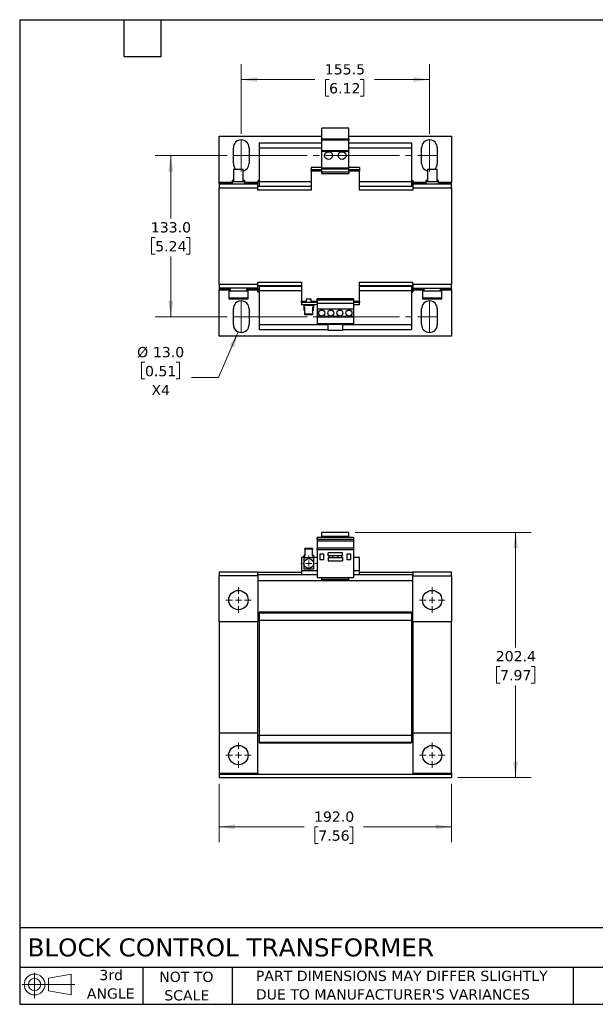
# Model space of a CAD drawing. Header units: millimetres. Extents: x 25 to 1092, y 25 to 838.
# Tile 1 of 2: x 25 to 501, y 25 to 838. Entities that reach past the tile are written whole.
import ezdxf

# ---------------------------------------------------------------- set-up
doc = ezdxf.new("R2010")
doc.units = ezdxf.units.MM
doc.header["$LTSCALE"] = 4
doc.linetypes.add('SLD-Center', pattern=[19.05, 15.24, -1.27, 1.27, -1.27])
doc.linetypes.add('SLD-Solid', pattern=[0])
doc.layers.add('TEXT', color=140, linetype='SLD-Solid', lineweight=25)
doc.styles.add('SLDTEXTSTYLE0', font='VERDANA.TTF')
doc.dimstyles.new('SLDDIMSTYLE0', dxfattribs={"dimtxt": 8.632031, "dimasz": 13.208, "dimexe": 0, "dimexo": 0.0625, "dimgap": 2.158008, "dimtad": 0, "dimtih": 1, "dimtoh": 1, "dimrnd": 1e-09, "dimzin": 4, "dimdsep": 46, "dimtxsty": 'SLDTEXTSTYLE0', "dimsah": 1, "dimcen": 0.09, "dimadec": 0, "dimazin": 1, "dimtfac": 1, "dimtofl": 0, "dimtmove": 0, "dimatfit": 3, "dimfxl": 0, "dimfrac": 2, "dimtolj": 1, "dimtzin": 12, "dimarcsym": 0})
doc.dimstyles.new('SLDDIMSTYLE1', dxfattribs={"dimtxt": 8.632031, "dimasz": 13.208, "dimexe": 0, "dimexo": 0.0625, "dimgap": 2.158008, "dimtad": 0, "dimtih": 1, "dimtoh": 1, "dimrnd": 1e-09, "dimzin": 12, "dimdsep": 46, "dimtxsty": 'SLDTEXTSTYLE0', "dimsah": 1, "dimcen": 0.09, "dimadec": 0, "dimazin": 3, "dimtfac": 1, "dimtofl": 0, "dimtmove": 0, "dimatfit": 3, "dimfxl": 0, "dimfrac": 2, "dimtolj": 1, "dimtzin": 12, "dimarcsym": 0})
doc.dimstyles.new('SLDDIMSTYLE4', dxfattribs={"dimtxt": 8.632031, "dimasz": 13.208, "dimexe": 0, "dimexo": 0.0625, "dimgap": 2.158008, "dimtad": 0, "dimtih": 1, "dimtoh": 1, "dimrnd": 1e-09, "dimzin": 4, "dimdsep": 46, "dimtxsty": 'SLDTEXTSTYLE0', "dimsah": 1, "dimcen": 0, "dimadec": 0, "dimazin": 1, "dimtfac": 1, "dimtofl": 0, "dimtmove": 0, "dimatfit": 3, "dimfxl": 0, "dimfrac": 2, "dimtolj": 1, "dimtzin": 12, "dimarcsym": 0})

# ---------------------------------------------------------------- blocks, each defined once
blk = doc.blocks.new('Block11')
at = {"color": 7, "linetype": 'SLD-Solid', "lineweight": 18}
for p, q in [((10.35, 21.24), (10.35, 0)), ((21.92, 16.67), (40.7, 20.13)), ((21.92, 6.38), (21.92, 16.67)), ((40.7, 20.13), (40.7, 2.93)), ((0, 11.53), (43.49, 11.53)), ((21.92, 6.38), (40.7, 2.93))]:
    blk.add_line(p, q, dxfattribs=at)
for radius in [8.6, 5.14]:
    blk.add_circle((10.35, 11.53), radius, dxfattribs=at)
blk = doc.blocks.new('Block12')
at = {"color": 7, "linetype": 'Continuous'}
blk.add_blockref('Block11', (0, 0), dxfattribs=at)
blk = doc.blocks.new('_D')
at = {"color": 7, "linetype": 'SLD-Solid', "lineweight": 0}
for p, q in [((190.15, 207.53), (190.15, 159.2)), ((382.15, 207.53), (382.15, 159.2)), ((190.15, 171.9), (260.38, 171.9)), ((272.08, 171.9), (269.18, 171.9)), ((269.18, 171.9), (269.18, 158.18)), ((297.73, 171.9), (300.63, 171.9)), ((300.63, 171.9), (300.63, 158.18)), ((382.15, 171.9), (309.43, 171.9)), ((269.18, 158.18), (272.08, 158.18)), ((300.63, 158.18), (297.73, 158.18))]:
    blk.add_line(p, q, dxfattribs=at)
at = {"color": 7, "linetype": 'SLD-Solid', "lineweight": 18}
for points in [[(190.15, 171.9), (203.36, 169.87), (203.36, 173.93)], [(382.15, 171.9), (368.94, 173.93), (368.94, 169.87)]]:
    blk.add_solid(points, dxfattribs=at)
at = {"color": 7, "linetype": 'SLD-Solid', "lineweight": 18, "char_height": 8.467, "attachment_point": 1, "style": 'SLDTEXTSTYLE0'}
for s, insert in [('192.0', (268.49, 184.58)), ('7.56', (272.08, 168.93))]:
    blk.add_mtext(s, dxfattribs=dict(at, insert=insert))
blk = doc.blocks.new('_D_1')
at = {"color": 7, "linetype": 'SLD-Solid', "lineweight": 0}
for p, q in [((302.48, 415.01), (447.79, 415.01)), ((435.09, 415.01), (435.09, 319.98)), ((422.27, 304.33), (419.37, 304.33)), ((419.37, 304.33), (419.37, 290.61)), ((447.92, 304.33), (450.82, 304.33)), ((450.82, 304.33), (450.82, 290.61)), ((419.37, 290.61), (422.27, 290.61)), ((435.09, 212.61), (435.09, 288.67)), ((450.82, 290.61), (447.92, 290.61)), ((387.23, 212.61), (447.79, 212.61))]:
    blk.add_line(p, q, dxfattribs=at)
at = {"color": 7, "linetype": 'SLD-Solid', "lineweight": 18}
for points in [[(435.09, 415.01), (433.06, 401.8), (437.13, 401.8)], [(435.09, 212.61), (437.13, 225.82), (433.06, 225.82)]]:
    blk.add_solid(points, dxfattribs=at)
at = {"color": 7, "linetype": 'SLD-Solid', "lineweight": 18, "char_height": 8.467, "attachment_point": 1, "style": 'SLDTEXTSTYLE0'}
for s, insert in [('202.4', (418.68, 317.01)), ('7.97', (422.27, 301.36))]:
    blk.add_mtext(s, dxfattribs=dict(at, insert=insert))
blk = doc.blocks.new('SW_CENTERMARKSYMBOL_0')
at = {"color": 0, "linetype": 'SLD-Solid', "lineweight": 18}
for p, q in [((-5.08, 0), (-6.54, 0)), ((0, 0), (-2.54, 0)), ((0, 5.08), (0, 6.54)), ((0, 0), (0, 2.54)), ((0, 0), (0, -2.54)), ((0, 0), (2.54, 0)), ((5.08, 0), (6.54, 0)), ((0, -5.08), (0, -6.54))]:
    blk.add_line(p, q, dxfattribs=at)
blk = doc.blocks.new('SW_CENTERMARKSYMBOL_1')
at = {"color": 0, "linetype": 'SLD-Solid', "lineweight": 18}
for p, q in [((0, 5.08), (0, 10.54)), ((-5.08, 0), (-10.54, 0)), ((0, 0), (-2.54, 0)), ((0, 0), (0, 2.54)), ((0, 0), (0, -2.54)), ((0, 0), (2.54, 0)), ((5.08, 0), (10.54, 0)), ((0, -5.08), (0, -10.54))]:
    blk.add_line(p, q, dxfattribs=at)
blk = doc.blocks.new('SW_CENTERMARKSYMBOL_2')
at = {"color": 0, "linetype": 'SLD-Solid', "lineweight": 18}
for p, q in [((0, 5.08), (0, 10.54)), ((-5.08, 0), (-10.54, 0)), ((0, 0), (-2.54, 0)), ((0, 0), (0, 2.54)), ((0, 0), (0, -2.54)), ((0, 0), (2.54, 0)), ((5.08, 0), (10.54, 0)), ((0, -5.08), (0, -10.54))]:
    blk.add_line(p, q, dxfattribs=at)
blk = doc.blocks.new('SW_CENTERMARKSYMBOL_3')
at = {"color": 0, "linetype": 'SLD-Solid', "lineweight": 18}
for p, q in [((0, 5.08), (0, 10.54)), ((-5.08, 0), (-10.54, 0)), ((0, 0), (-2.54, 0)), ((0, 0), (0, 2.54)), ((0, 0), (0, -2.54)), ((0, 0), (2.54, 0)), ((5.08, 0), (10.54, 0)), ((0, -5.08), (0, -10.54))]:
    blk.add_line(p, q, dxfattribs=at)
blk = doc.blocks.new('SW_CENTERMARKSYMBOL_4')
at = {"color": 0, "linetype": 'SLD-Solid', "lineweight": 18}
for p, q in [((0, 5.08), (0, 10.54)), ((-5.08, 0), (-10.54, 0)), ((0, 0), (-2.54, 0)), ((0, 0), (0, 2.54)), ((0, 0), (0, -2.54)), ((0, 0), (2.54, 0)), ((5.08, 0), (10.54, 0)), ((0, -5.08), (0, -10.54))]:
    blk.add_line(p, q, dxfattribs=at)
blk = doc.blocks.new('_D_7')
at = {"color": 7, "linetype": 'SLD-Solid', "lineweight": 0}
for p, q in [((196.82, 725.99), (137.45, 725.99)), ((150.15, 725.99), (150.15, 674)), ((137.32, 658.34), (134.42, 658.34)), ((134.42, 658.34), (134.42, 644.63)), ((162.97, 658.34), (165.87, 658.34)), ((165.87, 658.34), (165.87, 644.63)), ((134.42, 644.63), (137.32, 644.63)), ((150.15, 592.99), (150.15, 642.69)), ((165.87, 644.63), (162.97, 644.63)), ((196.82, 592.99), (137.45, 592.99))]:
    blk.add_line(p, q, dxfattribs=at)
at = {"color": 7, "linetype": 'SLD-Solid', "lineweight": 18}
for points in [[(150.15, 725.99), (148.12, 712.78), (152.18, 712.78)], [(150.15, 592.99), (152.18, 606.2), (148.12, 606.2)]]:
    blk.add_solid(points, dxfattribs=at)
at = {"color": 7, "linetype": 'SLD-Solid', "lineweight": 18, "char_height": 8.467, "attachment_point": 1, "style": 'SLDTEXTSTYLE0'}
for s, insert in [('133.0', (133.73, 671.03)), ('5.24', (137.32, 655.38))]:
    blk.add_mtext(s, dxfattribs=dict(at, insert=insert))
blk = doc.blocks.new('_D_8')
at = {"color": 7, "linetype": 'SLD-Solid', "lineweight": 0}
for p, q in [((208.4, 744.07), (208.4, 801.49)), ((363.9, 744.07), (363.9, 801.49)), ((208.4, 788.79), (269.32, 788.79)), ((281.02, 788.79), (278.12, 788.79)), ((278.12, 788.79), (278.12, 775.07)), ((306.67, 788.79), (309.57, 788.79)), ((309.57, 788.79), (309.57, 775.07)), ((363.9, 788.79), (318.37, 788.79)), ((278.12, 775.07), (281.02, 775.07)), ((309.57, 775.07), (306.67, 775.07))]:
    blk.add_line(p, q, dxfattribs=at)
at = {"color": 7, "linetype": 'SLD-Solid', "lineweight": 18}
for points in [[(208.4, 788.79), (221.61, 786.76), (221.61, 790.82)], [(363.9, 788.79), (350.69, 790.82), (350.69, 786.76)]]:
    blk.add_solid(points, dxfattribs=at)
at = {"color": 7, "linetype": 'SLD-Solid', "lineweight": 18, "char_height": 8.467, "attachment_point": 1, "style": 'SLDTEXTSTYLE0'}
for s, insert in [('155.5', (277.43, 801.48)), ('6.12', (281.02, 785.82))]:
    blk.add_mtext(s, dxfattribs=dict(at, insert=insert))
blk = doc.blocks.new('_D_9')
at = {"color": 7, "linetype": 'SLD-Solid', "lineweight": 0}
for p, q in [((205.84, 580.52), (189.65, 542.81)), ((128.91, 555.35), (126.01, 555.35)), ((126.01, 555.35), (126.01, 541.63)), ((154.56, 555.35), (157.46, 555.35)), ((157.46, 555.35), (157.46, 541.63)), ((126.01, 541.63), (128.91, 541.63)), ((157.46, 541.63), (154.56, 541.63)), ((189.65, 542.81), (167.43, 542.81))]:
    blk.add_line(p, q, dxfattribs=at)
at = {"color": 7, "linetype": 'SLD-Solid', "lineweight": 18}
blk.add_solid([(205.84, 580.52), (198.76, 569.18), (202.49, 567.58)], dxfattribs=at)
at = {"color": 7, "linetype": 'SLD-Solid', "lineweight": 18, "char_height": 8.467, "attachment_point": 1, "style": 'SLDTEXTSTYLE0'}
for s, insert in [('%%c', (122.39, 568.03)), ('13.0', (135.42, 568.03)), ('0.51', (128.91, 552.38)), ('X4', (134.28, 536.73))]:
    blk.add_mtext(s, dxfattribs=dict(at, insert=insert))

msp = doc.modelspace()

# ---------------------------------------------------------------- linework, layer by layer
for p, q in [((297.399, 748.79), (274.899, 748.79)), ((274.899, 739.49), (274.899, 748.79)), ((297.399, 739.49), (297.399, 748.79)), ((190.149, 741.99), (274.899, 741.99)), ((190.149, 704.09), (190.149, 741.99)), ((297.399, 741.99), (382.149, 741.99)), ((382.149, 741.99), (382.149, 704.09)), ((201.899, 719.49), (201.899, 732.49)), ((214.899, 732.49), (214.899, 719.49)), ((223.149, 736.49), (274.899, 736.49)), ((223.149, 736.49), (223.149, 732.49)), ((223.149, 732.49), (274.899, 732.49)), ((223.149, 732.49), (223.149, 704.69)), ((297.399, 739.49), (274.899, 739.49)), ((274.899, 738.862), (274.899, 739.49)), ((297.399, 738.862), (274.899, 738.862)), ((274.899, 729.89), (274.899, 738.862)), ((297.399, 739.49), (297.399, 738.862)), ((297.399, 729.89), (297.399, 738.862)), ((297.399, 736.49), (349.149, 736.49)), ((297.399, 732.49), (349.149, 732.49)), ((349.149, 736.49), (349.149, 732.49)), ((349.149, 732.49), (349.149, 704.69)), ((357.399, 719.49), (357.399, 732.49)), ((370.399, 732.49), (370.399, 719.49)), ((297.399, 729.89), (274.899, 729.89)), ((274.899, 729.661), (274.899, 729.89)), ((274.899, 729.661), (297.399, 729.661)), ((274.899, 715.74), (274.899, 729.661)), ((297.399, 729.89), (297.399, 729.661)), ((297.399, 715.74), (297.399, 729.661)), ((266.149, 716.24), (266.149, 714.24)), ((274.899, 716.24), (266.149, 716.24)), ((297.399, 715.74), (274.899, 715.74)), ((274.899, 714.74), (274.899, 715.74)), ((306.149, 716.24), (297.399, 716.24)), ((297.399, 714.74), (297.399, 715.74)), ((306.149, 716.24), (306.149, 714.24)), ((202.149, 714.49), (202.149, 704.49)), ((210.149, 714.49), (202.149, 714.49)), ((210.149, 704.49), (210.149, 714.49)), ((274.899, 714.24), (266.149, 714.24)), ((266.149, 713.24), (266.149, 714.24)), ((274.899, 713.24), (266.149, 713.24)), ((266.149, 713.24), (266.149, 697.49)), ((297.399, 714.74), (274.899, 714.74)), ((274.899, 712.24), (274.899, 714.74)), ((297.399, 712.24), (274.899, 712.24)), ((274.899, 711.257), (274.899, 712.24)), ((274.899, 711.257), (297.399, 711.257)), ((297.399, 712.24), (297.399, 714.74)), ((306.149, 714.24), (297.399, 714.24)), ((306.149, 713.24), (297.399, 713.24)), ((297.399, 712.24), (297.399, 711.257)), ((306.149, 714.24), (306.149, 713.24)), ((306.149, 697.49), (306.149, 713.24)), ((362.149, 714.49), (362.149, 704.49)), ((370.149, 714.49), (362.149, 714.49)), ((370.149, 704.49), (370.149, 714.49)), ((190.149, 703.09), (190.149, 704.09)), ((190.149, 704.09), (200.899, 704.09)), ((190.149, 703.09), (200.899, 703.09)), ((190.149, 703.09), (190.149, 702.49)), ((222.149, 702.49), (190.149, 702.49)), ((190.149, 702.49), (190.149, 699.49)), ((190.149, 619.49), (190.149, 699.49)), ((190.149, 699.49), (222.149, 699.49)), ((200.899, 705.59), (200.899, 704.49)), ((202.149, 705.59), (200.899, 705.59)), ((200.899, 704.49), (200.899, 702.49)), ((211.399, 704.49), (200.899, 704.49)), ((211.399, 705.59), (210.149, 705.59)), ((211.399, 704.49), (211.399, 705.59)), ((211.399, 702.49), (211.399, 704.49)), ((211.399, 704.09), (222.149, 704.09)), ((211.399, 703.09), (222.149, 703.09)), ((223.149, 705.59), (222.149, 705.59)), ((222.149, 705.59), (222.149, 704.09)), ((222.149, 703.09), (222.149, 704.09)), ((222.149, 702.49), (222.149, 703.09)), ((222.149, 699.49), (222.149, 702.49)), ((266.149, 700.49), (222.149, 700.49)), ((222.149, 697.49), (222.149, 699.49)), ((223.149, 704.69), (266.149, 704.69)), ((223.149, 704.69), (223.149, 700.69)), ((223.149, 700.69), (266.149, 700.69)), ((223.149, 700.69), (223.149, 700.49)), ((306.149, 704.69), (349.149, 704.69)), ((306.149, 700.69), (349.149, 700.69)), ((350.149, 700.49), (306.149, 700.49)), ((349.149, 705.59), (350.149, 705.59)), ((349.149, 704.69), (349.149, 700.69)), ((349.149, 700.69), (349.149, 700.49)), ((350.149, 705.59), (350.149, 704.09)), ((350.149, 703.09), (350.149, 704.09)), ((350.149, 704.09), (360.899, 704.09)), ((350.149, 703.09), (360.899, 703.09)), ((350.149, 703.09), (350.149, 702.49)), ((382.149, 702.49), (350.149, 702.49)), ((350.149, 702.49), (350.149, 699.49)), ((350.149, 699.49), (350.149, 697.49)), ((350.149, 699.49), (382.149, 699.49)), ((360.899, 705.59), (360.899, 704.49)), ((362.149, 705.59), (360.899, 705.59)), ((360.899, 704.49), (360.899, 702.49)), ((371.399, 704.49), (360.899, 704.49)), ((371.399, 705.59), (370.149, 705.59)), ((371.399, 704.49), (371.399, 705.59)), ((371.399, 702.49), (371.399, 704.49)), ((371.399, 704.09), (382.149, 704.09)), ((371.399, 703.09), (382.149, 703.09)), ((382.149, 703.09), (382.149, 704.09)), ((382.149, 702.49), (382.149, 703.09)), ((382.149, 699.49), (382.149, 702.49)), ((382.149, 699.49), (382.149, 619.49)), ((266.149, 697.49), (222.149, 697.49)), ((350.149, 697.49), (306.149, 697.49)), ((222.149, 619.49), (190.149, 619.49)), ((190.149, 619.49), (190.149, 616.49)), ((222.149, 619.49), (222.149, 621.49)), ((222.149, 621.49), (258.149, 621.49)), ((222.149, 616.49), (222.149, 619.49)), ((258.149, 618.49), (222.149, 618.49)), ((223.149, 618.49), (223.149, 618.29)), ((223.149, 618.29), (258.149, 618.29)), ((223.149, 618.29), (223.149, 614.29)), ((258.149, 621.49), (258.149, 605.74)), ((306.149, 621.49), (350.149, 621.49)), ((306.149, 605.74), (306.149, 621.49)), ((350.149, 618.49), (306.149, 618.49)), ((306.149, 618.29), (349.149, 618.29)), ((349.149, 618.49), (349.149, 618.29)), ((349.149, 618.29), (349.149, 614.29)), ((350.149, 619.49), (350.149, 621.49)), ((382.149, 619.49), (350.149, 619.49)), ((350.149, 619.49), (350.149, 616.49)), ((382.149, 616.49), (382.149, 619.49)), ((222.149, 616.49), (190.149, 616.49)), ((190.149, 616.49), (190.149, 615.89)), ((199.149, 615.89), (190.149, 615.89)), ((190.149, 615.89), (190.149, 614.89)), ((190.149, 576.99), (190.149, 614.89)), ((199.149, 614.89), (190.149, 614.89)), ((198.149, 614.49), (198.149, 608.49)), ((198.149, 614.49), (214.149, 614.49)), ((199.149, 616.49), (199.149, 614.49)), ((213.149, 614.49), (213.149, 616.49)), ((222.149, 615.89), (213.149, 615.89)), ((222.149, 614.89), (213.149, 614.89)), ((214.149, 608.49), (214.149, 614.49)), ((222.149, 615.89), (222.149, 616.49)), ((222.149, 615.89), (222.149, 614.89)), ((222.149, 613.39), (222.149, 614.89)), ((223.149, 613.39), (222.149, 613.39)), ((258.149, 614.29), (223.149, 614.29)), ((223.149, 614.29), (223.149, 586.49)), ((349.149, 614.29), (306.149, 614.29)), ((349.149, 614.29), (349.149, 586.49)), ((349.149, 613.39), (350.149, 613.39)), ((350.149, 616.49), (382.149, 616.49)), ((350.149, 616.49), (350.149, 615.89)), ((359.149, 615.89), (350.149, 615.89)), ((350.149, 615.89), (350.149, 614.89)), ((350.149, 614.89), (350.149, 613.39)), ((359.149, 614.89), (350.149, 614.89)), ((358.149, 614.49), (358.149, 608.49)), ((358.149, 614.49), (374.149, 614.49)), ((359.149, 616.49), (359.149, 614.49)), ((373.149, 614.49), (373.149, 616.49)), ((382.149, 615.89), (373.149, 615.89)), ((382.149, 614.89), (373.149, 614.89)), ((374.149, 608.49), (374.149, 614.49)), ((382.149, 615.89), (382.149, 616.49)), ((382.149, 615.89), (382.149, 614.89)), ((382.149, 614.89), (382.149, 576.99)), ((198.149, 608.49), (198.149, 607.89)), ((198.149, 608.49), (214.149, 608.49)), ((198.149, 607.89), (214.149, 607.89)), ((214.149, 607.89), (214.149, 608.49)), ((258.149, 604.74), (258.149, 605.74)), ((258.149, 605.74), (262.149, 605.74)), ((271.149, 604.74), (258.149, 604.74)), ((258.149, 604.74), (258.149, 602.74)), ((271.149, 602.74), (258.149, 602.74)), ((260.149, 602.74), (260.149, 602.24)), ((260.149, 602.24), (260.149, 600.826)), ((268.149, 602.24), (260.149, 602.24)), ((262.149, 607.44), (262.149, 604.74)), ((264.149, 607.44), (262.149, 607.44)), ((266.149, 607.44), (264.149, 607.44)), ((266.149, 604.74), (266.149, 607.44)), ((266.149, 605.74), (271.149, 605.74)), ((268.149, 602.24), (268.149, 602.74)), ((268.149, 602.24), (268.149, 600.826)), ((301.149, 607.723), (271.149, 607.723)), ((271.149, 606.74), (271.149, 607.723)), ((301.149, 606.74), (271.149, 606.74)), ((271.149, 606.74), (271.149, 604.24)), ((271.149, 604.24), (301.149, 604.24)), ((271.149, 604.24), (271.149, 599.39)), ((301.149, 607.723), (301.149, 606.74)), ((301.149, 606.74), (301.149, 604.24)), ((301.149, 605.74), (306.149, 605.74)), ((306.149, 604.74), (301.149, 604.74)), ((301.149, 604.24), (301.149, 599.39)), ((306.149, 602.74), (301.149, 602.74)), ((306.149, 605.74), (306.149, 604.74)), ((306.149, 602.74), (306.149, 604.74)), ((358.149, 608.49), (358.149, 607.89)), ((358.149, 608.49), (374.149, 608.49)), ((358.149, 607.89), (374.149, 607.89)), ((374.149, 607.89), (374.149, 608.49)), ((201.899, 586.49), (201.899, 599.49)), ((214.899, 599.49), (214.899, 586.49)), ((260.999, 600.826), (260.149, 600.826)), ((260.149, 600.826), (260.149, 600.26)), ((260.149, 600.26), (260.149, 598.34)), ((260.149, 600.26), (260.999, 600.26)), ((260.149, 598.34), (260.999, 598.34)), ((260.999, 595.169), (260.999, 600.826)), ((267.299, 595.169), (260.999, 595.169)), ((260.999, 594.603), (260.999, 595.169)), ((267.299, 594.603), (260.999, 594.603)), ((268.149, 600.826), (267.299, 600.826)), ((267.299, 600.826), (267.299, 595.169)), ((268.149, 600.26), (267.299, 600.26)), ((267.299, 598.34), (268.149, 598.34)), ((267.299, 595.169), (267.299, 594.603)), ((268.149, 600.826), (268.149, 600.26)), ((268.149, 598.34), (268.149, 600.26)), ((271.149, 599.39), (301.149, 599.39)), ((271.149, 599.39), (271.149, 593.219)), ((301.149, 599.39), (301.149, 593.219)), ((357.399, 586.49), (357.399, 599.49)), ((370.399, 599.49), (370.399, 586.49)), ((223.149, 586.49), (280.299, 586.49)), ((223.149, 586.49), (223.149, 582.49)), ((301.149, 593.219), (271.149, 593.219)), ((271.149, 592.99), (271.149, 593.219)), ((271.149, 592.99), (301.149, 592.99)), ((271.149, 592.99), (271.149, 587.344)), ((271.149, 587.344), (301.149, 587.344)), ((271.149, 586.74), (271.149, 587.344)), ((271.149, 586.74), (301.149, 586.74)), ((280.299, 581.74), (280.299, 586.74)), ((291.999, 586.74), (291.999, 581.74)), ((291.999, 586.49), (349.149, 586.49)), ((301.149, 593.219), (301.149, 592.99)), ((301.149, 592.99), (301.149, 587.344)), ((301.149, 587.344), (301.149, 586.74)), ((349.149, 586.49), (349.149, 582.49)), ((223.149, 582.49), (280.299, 582.49)), ((291.999, 581.74), (280.299, 581.74)), ((291.999, 582.49), (349.149, 582.49)), ((382.149, 576.99), (190.149, 576.99)), ((297.399, 415.011), (274.899, 415.011)), ((274.899, 411.523), (274.899, 415.011)), ((297.399, 411.523), (297.399, 415.011)), ((301.149, 410.811), (271.149, 410.811)), ((271.149, 409.511), (271.149, 410.811)), ((271.149, 409.511), (301.149, 409.511)), ((271.149, 409.511), (271.149, 407.656)), ((301.149, 407.656), (271.149, 407.656)), ((271.149, 407.656), (271.149, 401.997)), ((297.399, 411.523), (274.899, 411.523)), ((274.899, 410.811), (274.899, 411.523)), ((297.399, 410.811), (297.399, 411.523)), ((301.149, 410.811), (301.149, 409.511)), ((301.149, 409.511), (301.149, 407.656)), ((301.149, 407.656), (301.149, 401.997)), ((267.299, 401.632), (260.999, 401.632)), ((260.999, 401.066), (260.999, 401.632)), ((267.299, 401.066), (260.999, 401.066)), ((260.999, 401.066), (260.999, 395.409)), ((267.299, 401.632), (267.299, 401.066)), ((267.299, 395.409), (267.299, 401.066)), ((301.149, 401.997), (271.149, 401.997)), ((271.149, 400.797), (271.149, 401.997)), ((271.149, 400.797), (271.149, 377.697)), ((271.149, 400.797), (301.149, 400.797)), ((301.149, 401.997), (301.149, 400.797)), ((301.149, 400.797), (301.149, 377.697)), ((260.149, 394.311), (258.149, 394.311)), ((258.149, 394.311), (258.149, 383.111)), ((260.149, 395.975), (260.149, 395.409)), ((260.999, 395.975), (260.149, 395.975)), ((260.149, 394.229), (260.149, 395.409)), ((260.149, 395.409), (260.999, 395.409)), ((260.149, 394.229), (268.149, 394.229)), ((260.149, 394.229), (260.149, 389.311)), ((268.149, 395.975), (267.299, 395.975)), ((268.149, 395.409), (267.299, 395.409)), ((268.149, 395.975), (268.149, 395.409)), ((268.149, 395.409), (268.149, 394.229)), ((271.149, 394.311), (268.149, 394.311)), ((268.149, 394.229), (268.149, 389.311)), ((276.549, 397.111), (273.249, 397.111)), ((273.249, 397.111), (273.249, 392.611)), ((273.249, 392.611), (276.549, 392.611)), ((276.549, 392.611), (276.549, 397.111)), ((291.999, 398.187), (280.299, 398.187)), ((280.299, 395.587), (280.299, 398.187)), ((291.999, 395.587), (280.299, 395.587)), ((280.299, 394.187), (280.299, 391.587)), ((280.299, 394.187), (291.999, 394.187)), ((280.299, 391.587), (291.999, 391.587)), ((280.749, 395.587), (280.749, 394.187)), ((284.049, 394.187), (284.049, 395.587)), ((288.249, 395.587), (288.249, 394.187)), ((291.549, 394.187), (291.549, 395.587)), ((291.999, 395.587), (291.999, 398.187)), ((291.999, 394.187), (291.999, 391.587)), ((299.049, 397.111), (295.749, 397.111)), ((295.749, 397.111), (295.749, 392.611)), ((295.749, 392.611), (299.049, 392.611)), ((299.049, 392.611), (299.049, 397.111)), ((306.149, 394.311), (301.149, 394.311)), ((306.149, 383.111), (306.149, 394.311)), ((190.149, 382.111), (190.149, 379.111)), ((222.149, 382.111), (190.149, 382.111)), ((222.149, 379.111), (222.149, 382.111)), ((222.149, 382.111), (258.149, 382.111)), ((271.149, 383.111), (258.149, 383.111)), ((258.149, 383.111), (258.149, 380.111)), ((260.149, 389.311), (260.149, 384.811)), ((260.149, 384.811), (268.149, 384.811)), ((268.149, 389.311), (268.149, 384.811)), ((306.149, 383.111), (301.149, 383.111)), ((306.149, 380.111), (306.149, 383.111)), ((306.149, 382.111), (350.149, 382.111)), ((350.149, 382.111), (350.149, 379.111)), ((382.149, 382.111), (350.149, 382.111)), ((382.149, 379.111), (382.149, 382.111)), ((222.149, 379.111), (190.149, 379.111)), ((190.149, 341.111), (190.149, 379.111)), ((222.149, 380.111), (258.149, 380.111)), ((222.149, 379.111), (222.149, 341.111)), ((350.149, 375.111), (222.149, 375.111)), ((258.149, 380.111), (271.149, 380.111)), ((271.149, 377.697), (301.149, 377.697)), ((274.899, 377.54), (274.899, 377.697)), ((297.399, 377.54), (274.899, 377.54)), ((274.899, 375.956), (274.899, 377.54)), ((297.399, 375.956), (274.899, 375.956)), ((274.899, 375.511), (274.899, 375.956)), ((274.899, 375.511), (297.399, 375.511)), ((297.399, 377.54), (297.399, 377.697)), ((297.399, 375.956), (297.399, 377.54)), ((297.399, 375.511), (297.399, 375.956)), ((301.149, 380.111), (306.149, 380.111)), ((306.149, 380.111), (350.149, 380.111)), ((350.149, 379.111), (382.149, 379.111)), ((350.149, 341.111), (350.149, 379.111)), ((382.149, 379.111), (382.149, 341.111)), ((222.149, 343.111), (223.149, 343.111)), ((349.149, 349.11), (223.149, 349.11)), ((223.149, 348.61), (223.149, 349.11)), ((223.149, 348.61), (349.149, 348.61)), ((223.149, 348.61), (223.149, 342.61)), ((223.149, 342.61), (223.149, 247.61)), ((223.149, 342.61), (349.149, 342.61)), ((349.149, 349.11), (349.149, 348.61)), ((349.149, 348.61), (349.149, 342.61)), ((349.149, 343.111), (350.149, 343.111)), ((349.149, 342.61), (349.149, 247.61)), ((222.149, 341.111), (190.149, 341.111)), ((190.149, 341.111), (190.149, 249.11)), ((222.149, 249.11), (222.149, 341.111)), ((382.149, 341.111), (350.149, 341.111)), ((350.149, 341.111), (350.149, 249.11)), ((382.149, 249.11), (382.149, 341.111)), ((222.149, 249.11), (190.149, 249.11)), ((190.149, 249.11), (190.149, 216.11)), ((222.149, 216.11), (222.149, 249.11)), ((223.149, 247.11), (222.149, 247.11)), ((223.149, 247.61), (349.149, 247.61)), ((223.149, 247.61), (223.149, 241.61)), ((349.149, 247.61), (349.149, 241.61)), ((350.149, 247.11), (349.149, 247.11)), ((382.149, 249.11), (350.149, 249.11)), ((350.149, 249.11), (350.149, 216.11)), ((382.149, 216.11), (382.149, 249.11)), ((349.149, 241.61), (223.149, 241.61)), ((223.149, 241.11), (223.149, 241.61)), ((223.149, 241.11), (349.149, 241.11)), ((349.149, 241.61), (349.149, 241.11)), ((190.149, 216.11), (222.149, 216.11)), ((190.149, 216.11), (190.149, 215.11)), ((190.149, 215.11), (190.149, 212.61)), ((382.149, 215.11), (190.149, 215.11)), ((190.149, 212.61), (382.149, 212.61)), ((222.149, 216.11), (222.149, 215.11)), ((350.149, 216.11), (382.149, 216.11)), ((350.149, 216.11), (350.149, 215.11)), ((382.149, 216.11), (382.149, 215.11)), ((382.149, 215.11), (382.149, 212.61))]:
    msp.add_line(p, q)
at = {"color": 7, "linetype": 'SLD-Center', "lineweight": 18}
for p, q in [((208.399, 738.99), (208.399, 712.99)), ((363.899, 738.99), (363.899, 712.99)), ((201.899, 725.99), (370.399, 725.99)), ((208.399, 605.99), (208.399, 579.99)), ((363.899, 605.99), (363.899, 579.99)), ((201.899, 592.99), (370.399, 592.99))]:
    msp.add_line(p, q, dxfattribs=at)
for centre, radius in [((280.524, 726.04), 3.2), ((291.774, 726.04), 3.2), ((274.899, 596.04), 2.5), ((282.399, 596.04), 2.5), ((289.899, 596.04), 2.5), ((297.399, 596.04), 2.5), ((264.149, 389.311), 4), ((206.149, 359.111), 8), ((366.149, 359.111), 8), ((206.149, 231.11), 8), ((366.149, 231.11), 8)]:
    msp.add_circle(centre, radius)
for centre, start, end in [((208.399, 732.49), 0, 180), ((363.899, 732.49), 0, 180), ((208.399, 719.49), 180, 230.284863), ((208.399, 719.49), 285.618498, 0), ((363.899, 719.49), 180, 254.381502), ((363.899, 719.49), 309.715137, 0), ((208.399, 599.49), 0, 180), ((363.899, 599.49), 0, 180), ((208.399, 586.49), 180, 0), ((363.899, 586.49), 180, 0)]:
    msp.add_arc(centre, 6.5, start, end)
at = {"layer": 'TEXT'}
for p, q in [((25.4, 838.2), (1092.2, 838.2)), ((25.4, 838.2), (25.4, 25.4)), ((111.76, 807.72), (111.76, 838.2)), ((142.24, 807.72), (142.24, 838.2)), ((111.76, 807.72), (142.24, 807.72)), ((1092.2, 88.504), (25.4, 88.504)), ((1092.2, 55.88), (25.4, 55.88)), ((127, 55.88), (127, 25.4)), ((200.847, 55.88), (200.847, 25.4)), ((482.586, 55.88), (482.586, 25.4)), ((25.4, 25.4), (1092.2, 25.4))]:
    msp.add_line(p, q, dxfattribs=at)

# ---------------------------------------------------------------- block references
at = {"color": 7, "linetype": 'Continuous', "lineweight": 0}
for name, p in [('SW_CENTERMARKSYMBOL_0', (264.149, 389.311)), ('SW_CENTERMARKSYMBOL_1', (206.149, 359.111)), ('SW_CENTERMARKSYMBOL_2', (366.149, 359.111)), ('SW_CENTERMARKSYMBOL_3', (206.149, 231.11)), ('SW_CENTERMARKSYMBOL_4', (366.149, 231.11))]:
    msp.add_blockref(name, p, dxfattribs=at)
at = {"layer": 'TEXT'}
msp.add_blockref('Block12', (27.352, 30.215), dxfattribs=at)

# ---------------------------------------------------------------- texts
at = {"layer": 'TEXT', "style": 'SLDTEXTSTYLE0'}
for s, insert, char_height, attachment_point in [('BLOCK CONTROL TRANSFORMER', (31.863, 79.778), 14.81667, 1), ('3rd', (100.987, 53.842), 8.4667, 2), ('NOT TO', (163.073, 52.343), 8.4667, 2), ('PART DIMENSIONS MAY DIFFER SLIGHTLY ', (220.477, 53.123), 8.46667, 1), ('ANGLE', (100.597, 38.553), 8.4667, 2), ('SCALE', (163.458, 37.055), 8.4667, 2), ("DUE TO MANUFACTURER'S VARIANCES", (220.477, 37.834), 8.46667, 1)]:
    msp.add_mtext(s, dxfattribs=dict(at, insert=insert, char_height=char_height, attachment_point=attachment_point))

# ---------------------------------------------------------------- dimensions: what is measured, and where the dimension line sits
at = {"color": 7, "linetype": 'SLD-Solid', "lineweight": 18}
dim = msp.add_linear_dim(base=(363.899, 788.79), p1=(208.399, 738.99), p2=(363.899, 738.99), dimstyle='SLDDIMSTYLE1', dxfattribs=at)
dim.commit()
dim.dimension.update_dxf_attribs({"geometry": '_D_8', "text_midpoint": (293.846, 788.79), "dimtype": 160})
for base, p1, p2, angle, dimstyle, picture, middle in [((150.149, 592.99), (201.899, 725.99), (201.899, 592.99), 90, 'SLDDIMSTYLE0', '_D_7', (150.149, 658.345)), ((435.093, 415.011), (382.149, 212.61), (297.399, 415.011), 90, 'SLDDIMSTYLE1', '_D_1', (435.093, 304.326)), ((382.149, 171.898), (190.149, 212.61), (382.149, 212.61), 0, 'SLDDIMSTYLE0', '_D', (284.908, 171.898))]:
    dim = msp.add_linear_dim(base=base, p1=p1, p2=p2, angle=angle, dimstyle=dimstyle, dxfattribs=at)
    dim.commit()
    dim.dimension.update_dxf_attribs({"geometry": picture, "text_midpoint": middle, "dimtype": 160})
dim = msp.add_diameter_dim_2p(p1=(210.963, 592.463), p2=(205.835, 580.517), text='<>\\PX4', dimstyle='SLDDIMSTYLE4', dxfattribs=at)
dim.commit()
dim.dimension.update_dxf_attribs({"geometry": '_D_9', "text_midpoint": (141.733, 547.27), "dimtype": 163})

doc.saveas('drawing.dxf')
